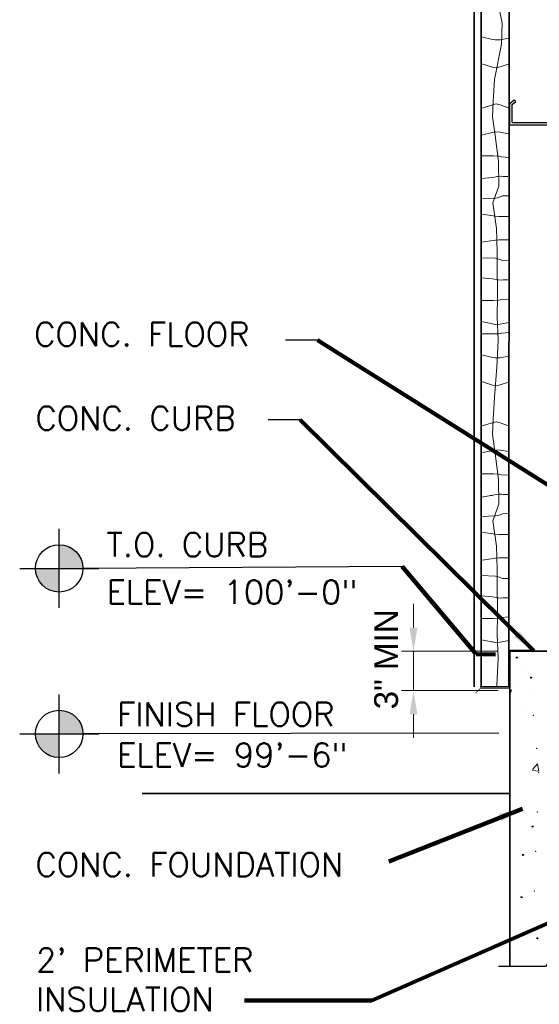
# Model space of a CAD drawing. Extents: x 155 to 606, y 184 to 461.
# Tile 6 of 28: x 252 to 295, y 189 to 272. Entities that reach past the tile are written whole.
import ezdxf

# ---------------------------------------------------------------- set-up
doc = ezdxf.new("R2010")
doc.units = 0
doc.header["$LTSCALE"] = 0.63
doc.header["$MEASUREMENT"] = 0
for name, color, linetype, lineweight in [('A-Anno-Dims', 33, 'Continuous', 25), ('A-Anno-Patt', 52, 'Continuous', 18), ('od37a204$0$A-Anno-Patt', 152, 'Continuous', 18), ('od37a204$0$A-Anno-Text', 53, 'Continuous', 25), ('od37a204$0$S-Anno-Brkl', 3, 'Continuous', 25), ('od37a204$0$S-Sect-Conc', 6, 'Continuous', 35), ('od37a204$0$S-Sect-Fngr', 2, 'Continuous', 35), ('od37a204$0$S-Sect-Genf', 6, 'Continuous', 35), ('od37a204$0$S-Sect-Stls', 3, 'Continuous', 25)]:
    doc.layers.add(name, color=color, linetype=linetype, lineweight=lineweight)
doc.styles.add('notes', font='ARIAL.TTF')
doc.styles.add('od37a204$0$NOTES', font='romans.shx')
doc.dimstyles.new('EARCH', dxfattribs={"dimtxt": 0.125, "dimasz": 0.125, "dimexe": 0.0625, "dimexo": 0.0625, "dimgap": 0.0625, "dimtad": 1, "dimdec": 4, "dimzin": 3, "dimdsep": 46, "dimlunit": 4, "dimtxsty": 'notes', "dimcen": 0, "dimclrd": 256, "dimclre": 256, "dimadec": 0, "dimazin": 0, "dimtfac": 0.75, "dimtdec": 4, "dimtmove": 1, "dimatfit": 3, "dimfxl": 0, "dimfrac": 1, "dimtolj": 1, "dimtzin": 3, "dimlwd": 18, "dimlwe": 18, "dimarcsym": 0})
doc.dimstyles.new('od37a204$0$EARCH', dxfattribs={"dimtxt": 0.125, "dimasz": 0.125, "dimexe": 0.0625, "dimexo": 0.0625, "dimgap": 0.0625, "dimtad": 1, "dimdec": 4, "dimzin": 3, "dimdsep": 46, "dimlunit": 4, "dimtxsty": 'od37a204$0$NOTES', "dimcen": 0, "dimclrd": 256, "dimclre": 256, "dimadec": 0, "dimazin": 0, "dimtfac": 0.75, "dimtdec": 4, "dimtmove": 1, "dimatfit": 3, "dimfxl": 0, "dimfrac": 1, "dimtolj": 1, "dimtzin": 3, "dimlwd": 18, "dimlwe": 18, "dimarcsym": 0})

# ---------------------------------------------------------------- blocks, each defined once
blk = doc.blocks.new('od37a204$0$TARGET')
h = blk.add_hatch(color=256)
h.paths.add_polyline_path([(-0.125, -0.0001, 0.414192), (0.0001, -0.125), (0.0001, -0.0001)])
h.paths.add_polyline_path([(0.0001, -0.0001), (0.125, -0.0001, 0.000219), (0.125, 0, 0.413978), (0.0001, 0.125)])
for p, q in [((0.0001, -0.2084), (0.0001, 0.2081)), ((-0.2081, -0.0001), (0.2084, -0.0001))]:
    blk.add_line(p, q)
blk.add_circle((0, 0), 0.125)
blk = doc.blocks.new('*D99')
at = {"layer": 'A-Anno-Dims', "lineweight": 18}
for p, q in [((284.856, 222.894), (284.856, 220.894)), ((291.984, 218.894), (283.856, 218.894)), ((284.856, 218.894), (284.856, 215.572)), ((291.984, 215.572), (283.856, 215.572)), ((284.856, 211.572), (284.856, 213.572))]:
    blk.add_line(p, q, dxfattribs=at)
blk.add_solid([(285.189, 220.894), (284.856, 218.894), (284.523, 220.894)], dxfattribs=at)
at = {"layer": 'A-Anno-Dims', "lineweight": 18, "extrusion": (0, 0, -1)}
blk.add_solid([(-284.523, 213.572), (-284.856, 215.572), (-285.189, 213.572)], dxfattribs=at)
at = {"layer": 'A-Anno-Dims', "linetype": 'Continuous', "insert": (282.558, 218.211), "char_height": 2, "attachment_point": 5, "rotation": 90, "style": 'notes'}
blk.add_mtext('3" MIN', dxfattribs=at)

msp = doc.modelspace()

# ---------------------------------------------------------------- linework, layer by layer
at = {"layer": 'A-Anno-Patt'}
for p, q in [((292.33698, 271.92389), (291.99801, 273.56158)), ((292.28048, 270.14502), (292.33698, 271.92389)), ((290.58491, 270.76045), (291.51149, 270.53992)), ((291.51149, 270.53992), (291.75199, 270.4975)), ((291.68729, 267.15199), (292.28048, 270.14502)), ((291.75199, 270.4975), (292.17641, 270.51164)), ((292.17641, 270.51164), (292.87378, 270.6457)), ((290.63221, 268.48669), (291.59637, 268.17828)), ((291.59637, 268.17828), (291.83688, 268.13585)), ((291.83688, 268.13585), (292.16226, 268.2207)), ((292.16226, 268.2207), (292.84757, 268.44905)), ((291.5743, 265.28841), (291.68729, 267.15199)), ((291.5178, 264.01779), (291.5743, 265.28841)), ((290.65081, 264.74479), (291.59637, 265.04725)), ((291.59637, 265.04725), (291.83688, 265.08968)), ((291.83688, 265.08968), (292.16226, 265.00483)), ((292.16226, 265.00483), (292.84757, 264.77648)), ((291.74378, 262.43657), (291.5178, 264.01779)), ((290.58956, 262.46619), (291.51149, 262.68561)), ((291.51149, 262.68561), (291.75199, 262.72803)), ((291.75199, 262.72803), (292.17641, 262.71389)), ((292.17641, 262.71389), (292.87852, 262.57892)), ((292.02626, 260.23416), (291.74378, 262.43657)), ((290.57467, 260.70578), (291.61052, 260.70578)), ((291.61052, 260.70578), (292.06323, 260.69164)), ((292.0545, 258.14469), (292.02626, 260.23416)), ((292.06323, 260.69164), (292.28959, 260.63508)), ((292.28959, 260.63508), (292.8885, 260.58065)), ((290.56066, 258.80537), (291.5165, 258.89224)), ((291.5165, 258.89224), (291.68674, 258.92318)), ((291.68674, 258.92318), (291.87245, 258.96443)), ((291.87245, 258.96443), (292.03237, 258.9799)), ((292.03237, 258.9799), (292.26451, 259.00053)), ((292.26451, 259.00053), (292.42959, 258.97474)), ((292.42959, 258.97474), (292.80618, 258.97474)), ((291.54605, 256.73288), (292.0545, 258.14469)), ((290.57594, 257.09842), (291.78476, 257.1493)), ((291.78476, 257.1493), (291.9292, 257.18024)), ((291.9292, 257.18024), (292.1665, 257.25243)), ((292.1665, 257.25243), (292.36253, 257.34009)), ((292.36253, 257.34009), (292.95229, 257.34992)), ((291.85513, 254.59212), (291.54605, 256.73288)), ((290.61007, 255.78617), (291.7779, 255.61323)), ((291.7779, 255.61323), (292.06712, 255.59516)), ((292.06712, 255.59516), (292.32018, 255.59516)), ((292.32018, 255.59516), (292.32018, 255.59516)), ((292.32018, 255.59516), (292.91138, 255.59516)), ((291.88338, 253.63209), (291.85513, 254.59212)), ((290.56996, 253.4195), (291.7779, 253.59838)), ((291.7779, 253.59838), (292.06712, 253.61645)), ((291.91163, 252.64383), (291.88338, 253.63209)), ((292.06712, 253.61645), (292.32018, 253.61645)), ((292.32018, 253.61645), (292.32018, 253.61645)), ((292.32018, 253.61645), (292.93187, 253.61645)), ((290.5964, 252.11234), (291.78476, 252.06232)), ((291.78476, 252.06232), (291.9292, 252.03138)), ((291.91163, 251.48615), (291.91163, 252.64383)), ((291.9292, 252.03138), (292.1665, 251.95919)), ((292.1665, 251.95919), (292.36253, 251.87152)), ((292.36253, 251.87152), (292.89082, 251.86272)), ((291.93988, 248.86019), (291.91163, 251.48615)), ((290.59644, 250.40299), (291.5165, 250.31938)), ((291.5165, 250.31938), (291.68674, 250.28844)), ((291.68674, 250.28844), (291.87245, 250.24719)), ((291.87245, 250.24719), (292.03237, 250.23172)), ((292.03237, 250.23172), (292.26451, 250.21109)), ((292.26451, 250.21109), (292.42959, 250.23687)), ((292.42959, 250.23687), (292.80618, 250.23687)), ((291.61052, 248.50583), (292.06323, 248.51997)), ((291.91163, 247.10956), (291.93988, 248.86019)), ((292.06323, 248.51997), (292.28959, 248.57654)), ((292.28959, 248.57654), (292.84297, 248.62683)), ((290.59025, 248.50583), (291.61052, 248.50583)), ((291.99637, 245.16127), (291.91163, 247.10956)), ((290.60431, 246.74192), (291.51149, 246.52601)), ((291.51149, 246.52601), (291.75199, 246.48359)), ((291.75199, 246.48359), (292.17641, 246.49773)), ((292.17641, 246.49773), (292.93308, 246.64318)), ((290.54925, 245.68141), (291.61052, 245.68141)), ((291.61052, 245.68141), (292.06323, 245.69555)), ((292.06323, 245.69555), (292.28959, 245.75212)), ((292.28959, 245.75212), (292.9631, 245.81332)), ((291.88338, 242.81767), (291.99637, 245.16127)), ((290.6237, 243.91288), (291.51149, 243.70159)), ((291.51149, 243.70159), (291.75199, 243.65916)), ((291.75199, 243.65916), (292.17641, 243.67331)), ((292.17641, 243.67331), (292.89355, 243.81116)), ((291.68729, 240.31366), (291.88338, 242.91217)), ((290.59502, 241.66025), (291.59637, 241.33994)), ((291.59637, 241.33994), (291.83688, 241.29752)), ((291.83688, 241.29752), (292.16226, 241.38237)), ((292.16226, 241.38237), (292.86602, 241.61686)), ((291.5743, 238.45008), (291.68729, 240.31366)), ((290.65787, 237.90872), (291.59637, 238.20892)), ((291.5178, 237.17945), (291.5743, 238.45008)), ((291.59637, 238.20892), (291.83688, 238.25134)), ((291.83688, 238.25134), (292.16226, 238.16649)), ((292.16226, 238.16649), (292.87303, 237.92966)), ((291.74378, 235.59823), (291.5178, 237.17945)), ((290.59228, 235.6285), (291.51149, 235.84727)), ((291.51149, 235.84727), (291.75199, 235.8897)), ((292.02626, 233.39582), (291.74378, 235.59823)), ((291.75199, 235.8897), (292.17641, 235.87556)), ((292.17641, 235.87556), (292.86153, 235.74386)), ((290.57754, 233.86745), (291.61052, 233.86745)), ((291.61052, 233.86745), (292.06323, 233.85331)), ((292.06323, 233.85331), (292.28959, 233.79674)), ((292.28959, 233.79674), (292.87102, 233.74391)), ((292.0545, 231.30635), (292.02626, 233.39582)), ((290.60756, 231.88871), (291.68674, 232.08484)), ((291.34627, 232.03843), (291.5165, 232.0539)), ((291.68674, 232.08484), (291.87245, 232.1261)), ((291.87245, 232.1261), (292.03237, 232.14156)), ((292.03237, 232.14156), (292.26451, 232.16219)), ((292.26451, 232.16219), (292.42959, 232.13641)), ((292.42959, 232.13641), (292.93475, 232.13641)), ((291.54605, 229.89455), (292.0545, 231.30635)), ((290.57881, 230.2602), (291.78476, 230.31096)), ((291.78476, 230.31096), (291.9292, 230.3419)), ((291.9292, 230.3419), (292.1665, 230.41409)), ((292.1665, 230.41409), (292.36253, 230.50176)), ((292.36253, 230.50176), (292.93467, 230.51129)), ((291.85513, 227.75378), (291.54605, 229.89455)), ((290.57277, 228.95336), (291.7779, 228.7749)), ((291.7779, 228.7749), (292.06712, 228.75683)), ((292.06712, 228.75683), (292.32018, 228.75683)), ((292.32018, 228.75683), (292.32018, 228.75683)), ((292.32018, 228.75683), (292.87325, 228.75683)), ((291.88338, 226.79375), (291.85513, 227.75378)), ((290.63775, 226.59121), (291.7779, 226.76005)), ((291.7779, 226.76005), (292.06712, 226.77812)), ((291.91163, 225.80549), (291.88338, 226.79375)), ((292.06712, 226.77812), (292.32018, 226.77812)), ((292.32018, 226.77812), (292.32018, 226.77812)), ((292.32018, 226.77812), (292.89867, 226.77812)), ((290.56325, 225.2754), (291.78476, 225.22398)), ((291.91163, 224.64781), (291.91163, 225.80549)), ((291.78476, 225.22398), (291.9292, 225.19305)), ((291.93988, 222.02186), (291.91163, 224.64781)), ((291.9292, 225.19305), (292.1665, 225.12085)), ((292.1665, 225.12085), (292.36253, 225.03319)), ((292.36253, 225.03319), (292.85762, 225.02494)), ((290.52772, 223.5709), (291.5165, 223.48104)), ((291.5165, 223.48104), (291.68674, 223.45011)), ((291.68674, 223.45011), (291.87245, 223.40885)), ((291.87245, 223.40885), (292.03237, 223.39338)), ((292.03237, 223.39338), (292.26451, 223.37276)), ((292.26451, 223.37276), (292.42959, 223.39854)), ((292.42959, 223.39854), (292.80618, 223.39854)), ((291.91163, 220.27122), (291.93988, 222.02186)), ((290.62345, 221.6675), (291.61052, 221.6675)), ((291.61052, 221.6675), (292.06323, 221.68164)), ((292.06323, 221.68164), (292.28959, 221.73821)), ((292.28959, 221.73821), (292.89623, 221.79333)), ((291.99637, 218.32293), (291.91163, 220.27122)), ((290.59061, 219.85012), (291.75199, 219.64525)), ((291.45603, 219.70087), (291.51149, 219.68768)), ((291.75199, 219.64525), (292.17641, 219.65939)), ((292.17641, 219.65939), (292.88604, 219.7958)), ((291.88338, 215.97934), (291.99637, 218.32293))]:
    msp.add_line(p, q, dxfattribs=at)
at = {"layer": 'od37a204$0$A-Anno-Patt'}
for p, q in [((294.82507, 218.64016), (294.82507, 218.64016)), ((294.05246, 217.76583), (294.05246, 217.76583)), ((293.66469, 216.29458), (293.66469, 216.29458)), ((292.98418, 215.57214), (293.11914, 215.62395)), ((292.98418, 215.22119), (293.11928, 215.62384)), ((294.70347, 215.31122), (294.70347, 215.31122)), ((293.92516, 214.15129), (293.92516, 214.15129)), ((294.90454, 208.90264), (295.31673, 209.39387)), ((294.90454, 208.81322), (295.43236, 208.76705)), ((295.43249, 208.76676), (295.31686, 209.39359))]:
    msp.add_line(p, q, dxfattribs=at)
at = {"layer": 'od37a204$0$A-Anno-Patt', "flags": 128}
for points in [[(292.92877, 218.36393), (292.9994, 218.36809), (293.01602, 218.339), (292.97447, 218.32654), (292.92461, 218.339), (292.94954, 218.3764), (293.02018, 218.37224), (293.03264, 218.339), (292.95785, 218.31408), (292.90799, 218.339), (292.92046, 218.39302), (293.01602, 218.39302), (293.04511, 218.35562), (292.96201, 218.34316)], [(293.52707, 218.36393), (293.5977, 218.36809), (293.61432, 218.339), (293.57277, 218.32654), (293.52292, 218.339), (293.54784, 218.3764), (293.61848, 218.37224), (293.63094, 218.339), (293.55615, 218.31408), (293.5063, 218.339), (293.51876, 218.39302), (293.61432, 218.39302), (293.64341, 218.35562), (293.56031, 218.34316)], [(294.72367, 216.66875), (294.79431, 216.6729), (294.81093, 216.64382), (294.76938, 216.63135), (294.71952, 216.64382), (294.74445, 216.68121), (294.81508, 216.67706), (294.82754, 216.64382), (294.75276, 216.61889), (294.7029, 216.64382), (294.71536, 216.69783), (294.81093, 216.69783), (294.84001, 216.66044), (294.75691, 216.64797)], [(294.85663, 204.10442), (294.92726, 204.10857), (294.94388, 204.07949), (294.90233, 204.06702), (294.85247, 204.07949), (294.8774, 204.11688), (294.94804, 204.11273), (294.9605, 204.07949), (294.88571, 204.05456), (294.83585, 204.07949), (294.84832, 204.1335), (294.94388, 204.1335), (294.97297, 204.09611), (294.88987, 204.08364)], [(294.05889, 201.71121), (294.12953, 201.71537), (294.14615, 201.68628), (294.1046, 201.67382), (294.05474, 201.68628), (294.07967, 201.72368), (294.1503, 201.71952), (294.16277, 201.68628), (294.08798, 201.66135), (294.03812, 201.68628), (294.05058, 201.7403), (294.14615, 201.7403), (294.17523, 201.7029), (294.09213, 201.69044)], [(293.92594, 198.12141), (293.99657, 198.12556), (294.01319, 198.09648), (293.97164, 198.08401), (293.92178, 198.09648), (293.94671, 198.13387), (294.01735, 198.12971), (294.02981, 198.09648), (293.95502, 198.07155), (293.90516, 198.09648), (293.91763, 198.15049), (294.01319, 198.15049), (294.04227, 198.1131), (293.95918, 198.10063)], [(295.2555, 194.66455), (295.32613, 194.66871), (295.34275, 194.63962), (295.3012, 194.62716), (295.25134, 194.63962), (295.27627, 194.67702), (295.3469, 194.67286), (295.35937, 194.63962), (295.28458, 194.61469), (295.23472, 194.63962), (295.24719, 194.69364), (295.34275, 194.69364), (295.37183, 194.65624), (295.28874, 194.64378)]]:
    msp.add_lwpolyline(points, dxfattribs=at)
at = {"layer": 'od37a204$0$A-Anno-Patt'}
for p in [(294.96232, 213.49166), (295.24231, 210.68602), (295.41505, 208.64985), (295.29345, 205.32091), (295.17186, 201.99197), (295.05026, 198.66304), (294.92866, 195.3341)]:
    msp.add_point(p, dxfattribs=at)
at = {"layer": 'od37a204$0$A-Anno-Text'}
for p, q in [((276.76184, 245.15809), (274.07142, 245.15809)), ((275.28211, 238.43204), (272.59169, 238.43204)), ((283.89145, 226.05611), (256.96679, 225.88687)), ((292.03992, 211.98641), (256.96676, 211.92833))]:
    msp.add_line(p, q, dxfattribs=at)
at = {"layer": 'od37a204$0$S-Anno-Brkl', "flags": 128}
msp.add_lwpolyline([(292.0363, 192.30586), (296.04877, 192.30586), (297.04877, 194.30586), (297.04877, 190.30586), (298.04877, 192.30586), (305.34311, 192.30586)], dxfattribs=at)
at = {"layer": 'od37a204$0$S-Sect-Conc'}
for p, q in [((292.98418, 218.89424), (300.98418, 218.89424)), ((292.98418, 192.30586), (292.98418, 218.89424)), ((290.48418, 215.89424), (292.90586, 215.89424)), ((292.98418, 192.30586), (292.98418, 206.89424))]:
    msp.add_line(p, q, dxfattribs=at)
at = {"layer": 'od37a204$0$S-Sect-Conc', "const_width": 0.0625, "flags": 128}
msp.add_lwpolyline([(294.78086, 218.99655), (292.98418, 218.99655), (292.98418, 215.72872), (290.45592, 215.72872), (290.08431, 215.35711)], dxfattribs=at)
at = {"layer": 'od37a204$0$S-Sect-Fngr'}
msp.add_line((261.9693, 206.89424), (292.98418, 206.89424), dxfattribs=at)
at = {"layer": 'od37a204$0$S-Sect-Genf'}
for p, q in [((289.98418, 215.89424), (289.98418, 410.23661)), ((290.55005, 215.89424), (290.55005, 410.23661)), ((292.90586, 215.89424), (292.98418, 410.23661))]:
    msp.add_line(p, q, dxfattribs=at)
at = {"layer": 'od37a204$0$S-Sect-Stls'}
for p, q in [((292.98418, 265.13811), (293.3508, 265.45136)), ((292.98418, 263.33836), (292.98418, 265.13811)), ((293.18055, 265.04724), (293.47943, 265.30274)), ((293.3508, 265.45136), (293.47755, 265.30111)), ((293.18105, 263.53549), (293.18055, 265.04724)), ((293.18105, 263.53549), (300.98293, 263.53549)), ((292.98418, 263.33836), (300.7868, 263.33836))]:
    msp.add_line(p, q, dxfattribs=at)

# ---------------------------------------------------------------- block references
at = {"layer": 'od37a204$0$A-Anno-Text', "xscale": 16, "yscale": 16, "zscale": 16}
for p in [(254.96679, 225.88863), (254.96679, 211.91835)]:
    msp.add_blockref('od37a204$0$TARGET', p, dxfattribs=at)

# ---------------------------------------------------------------- texts
at = {"layer": 'od37a204$0$A-Anno-Text', "style": 'od37a204$0$NOTES'}
for s, p in [('T.O. CURB', (258.96679, 226.88863)), ('ELEV= 100\'-0"', (258.96679, 222.88863)), ('FINISH FLOOR', (259.84904, 212.57422)), ('ELEV= 99\'-6"', (259.84904, 209.13994))]:
    msp.add_text(s, height=2, dxfattribs=at).set_placement(p)
at = {"layer": 'od37a204$0$A-Anno-Text', "char_height": 2, "attachment_point": 7, "style": 'od37a204$0$NOTES'}
for s, insert in [('CONC. FLOOR', (252.85972, 244.65103)), ('CONC. CURB', (252.96929, 237.56278)), ('CONC. FOUNDATION', (252.96679, 199.88319)), ("2' PERIMETER\\PINSULATION", (253.01077, 188.50162))]:
    msp.add_mtext(s, dxfattribs=dict(at, insert=insert))

# ---------------------------------------------------------------- dimensions: what is measured, and where the dimension line sits
at = {"layer": 'A-Anno-Dims', "lineweight": 18}
dim = msp.add_linear_dim(base=(284.85601, 215.57214), p1=(292.98418, 218.89424), p2=(292.98418, 215.57214), angle=270, text='3" MIN', dimstyle='EARCH', override={"dimscale": 16}, dxfattribs=at)
dim.commit()
dim.dimension.update_dxf_attribs({"geometry": '*D99', "text_midpoint": (284.85601, 218.21095), "dimtype": 160})

# ---------------------------------------------------------------- leaders
at = {"layer": 'od37a204$0$A-Anno-Text'}
for points, override in [([(328.01433, 212.87306), (276.76184, 245.15809)], {"dimscale": 16, "dimgap": 0.0625, "dimtad": 0, "dimclrd": 0, "dimlwd": 65534}), ([(295.00245, 218.92174), (275.28211, 238.43204)], {"dimscale": 16, "dimgap": 0.0625, "dimtad": 0, "dimclrd": 0, "dimlwd": 65534}), ([(291.76802, 218.63226), (290.14121, 218.6345), (283.89145, 226.05611)], {"dimscale": 16, "dimgap": 0.0625, "dimtad": 0, "dimclrd": 0, "dimldrblk": 'None', "dimlwd": 65534}), ([(294.04293, 205.60249), (282.76812, 201.14996)], {"dimscale": 16, "dimgap": 0.0625, "dimtad": 0, "dimclrd": 0, "dimlwd": 65534}), ([(300.94437, 198.01357), (281.3318, 189.42413), (270.59499, 189.42413)], {"dimscale": 16, "dimtad": 0, "dimclrd": 0, "dimlwd": 65534})]:
    msp.add_leader(points, dimstyle='od37a204$0$EARCH', override=override, dxfattribs=at)

doc.saveas('drawing.dxf')
